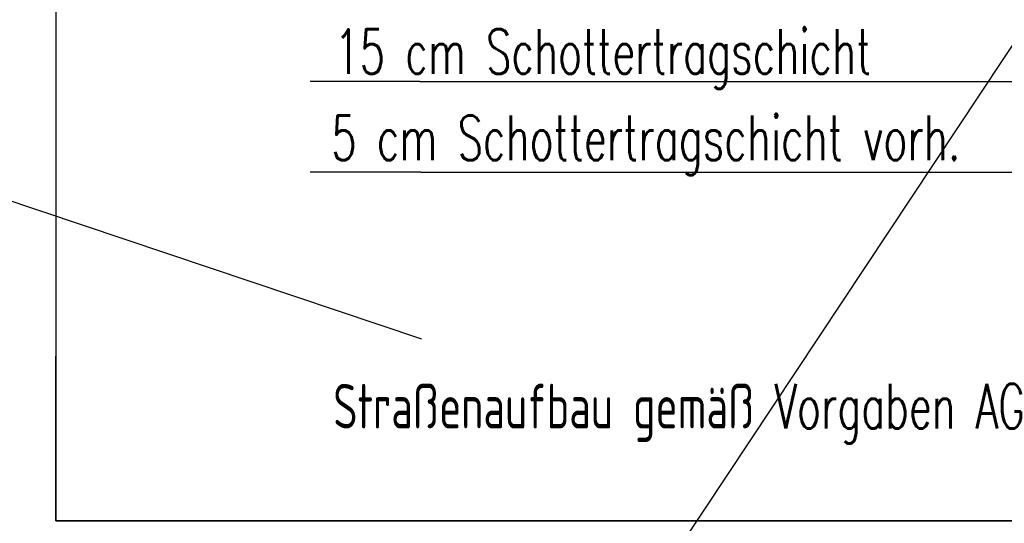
# Model space of a CAD drawing. Extents: x 3409653 to 3410193, y 5788342 to 5789000.
# Tile 18 of 79: x 3409966 to 3409988, y 5788637 to 5788648. Entities that reach past the tile are written whole.
import ezdxf

# ---------------------------------------------------------------- set-up
doc = ezdxf.new("R2010")
doc.units = 0
doc.header["$MEASUREMENT"] = 0
doc.linetypes.add('LINIENART0', pattern=[0])
for name, color, linetype in [('detail_AA-BB', 7, 'Continuous'), ('Straßenbau', 7, 'Continuous'), ('TOP-HOEHENI', 7, 'Continuous')]:
    doc.layers.add(name, color=color, linetype=linetype)
doc.styles.add('SIMPLEX', font='simplex')

msp = doc.modelspace()

# ---------------------------------------------------------------- linework, layer by layer
at = {"layer": 'detail_AA-BB', "color": 128, "linetype": 'LINIENART0'}
for p, q in [((3409975.11051, 5788646.64821), (3409972.65414, 5788646.64821)), ((3409975.11051, 5788646.64821), (3409972.65414, 5788646.64821)), ((3409975.11051, 5788646.64821), (3409989.61944, 5788646.64821)), ((3409975.11051, 5788646.64821), (3409989.61944, 5788646.64821)), ((3409975.13414, 5788644.61601), (3409972.65414, 5788644.61601)), ((3409975.13414, 5788644.61601), (3409972.65414, 5788644.61601)), ((3409975.13414, 5788644.61601), (3409990.58976, 5788644.61601)), ((3409975.13414, 5788644.61601), (3409990.58976, 5788644.61601))]:
    msp.add_line(p, q, dxfattribs=at)
at = {"layer": 'Straßenbau', "color": 176, "linetype": 'LINIENART0'}
for p, q in [((3409966.95349, 5788684.43882), (3409966.95349, 5788640.48663)), ((3409966.95349, 5788684.43882), (3409966.95349, 5788640.48663)), ((3409966.95349, 5788684.43882), (3409966.95349, 5788640.48663)), ((3409966.95349, 5788684.43882), (3409966.95349, 5788640.48663)), ((3409966.95349, 5788640.48663), (3409966.95349, 5788636.79662)), ((3409966.95349, 5788636.79662), (3409966.95349, 5788640.48663)), ((3409966.95349, 5788640.48663), (3409966.95349, 5788636.79662)), ((3409966.95349, 5788636.79662), (3409966.95349, 5788640.48663)), ((3409966.95349, 5788636.79662), (3410060.11276, 5788636.79662)), ((3410060.11276, 5788636.79662), (3409966.95349, 5788636.79662)), ((3409966.95349, 5788636.79662), (3410060.11276, 5788636.79662)), ((3410060.11276, 5788636.79662), (3409966.95349, 5788636.79662))]:
    msp.add_line(p, q, dxfattribs=at)
at = {"layer": 'TOP-HOEHENI', "color": 95, "linetype": 'LINIENART0'}
for p, q in [((3409973.432, 5788624.907), (3410020.565, 5788695.98)), ((3409965.228, 5788644.204), (3409975.142, 5788640.878))]:
    msp.add_line(p, q, dxfattribs=at)

# ---------------------------------------------------------------- texts
at = {"layer": 'detail_AA-BB', "color": 128, "linetype": 'LINIENART0', "style": 'SIMPLEX', "width": 0.66046}
for s, p in [('15 cm Schottertragschicht', (3409973.19623, 5788646.81707)), ('15 cm Schottertragschicht', (3409973.19623, 5788646.81707)), ('5 cm Schottertragschicht vorh.', (3409973.12473, 5788644.8798)), ('5 cm Schottertragschicht vorh.', (3409973.12473, 5788644.8798)), ('Straßenaufbau gemäß Vorgaben AG', (3409973.17003, 5788638.86658)), ('Straßenaufbau gemäß Vorgaben AG', (3409973.17003, 5788638.86658))]:
    msp.add_text(s, height=1, dxfattribs=at).set_placement(p)

doc.saveas('drawing.dxf')
